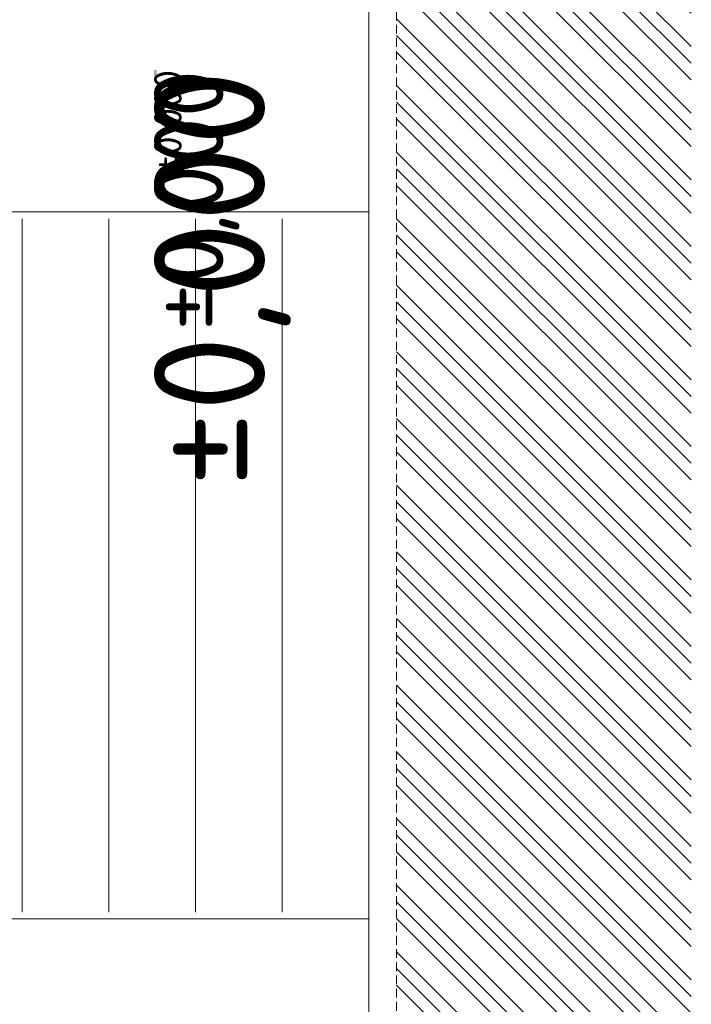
# Model space of a CAD drawing. Header units: millimetres. Extents: x -916886 to 3713765, y -2985421 to 1675785.
# Tile 175 of 256: x 216446 to 221290, y 219719 to 226822. Entities that reach past the tile are written whole.
import ezdxf
from ezdxf.enums import TextEntityAlignment as Align

# ---------------------------------------------------------------- set-up
doc = ezdxf.new("R2010")
doc.units = ezdxf.units.MM
doc.linetypes.add('HIDDEN', pattern=[9.525, 6.35, -3.175])
for name, color, linetype in [('0 @ 1', 7, 'Continuous'), ('0 @ 10', 7, 'Continuous'), ('0 @ 100', 7, 'Continuous'), ('0 @ 250 (1)', 7, 'Continuous'), ('0 @ 250 (2)', 7, 'Continuous'), ('0 @ 400', 7, 'Continuous')]:
    doc.layers.add(name, color=color, linetype=linetype)
for name, color, linetype, lineweight in [('A99_N_kce-pohl', 1, 'Continuous', 9), ('A99_N_koty-200-vysk', 6, 'Continuous', 9), ('A99_S_kce-rez-sil', 7, 'Continuous', 15), ('A99_S_sraf', 252, 'Continuous', 9)]:
    doc.layers.add(name, color=color, linetype=linetype, lineweight=lineweight)
doc.styles.add('A99_kota', font='isocpeur.ttf', dxfattribs={"height": 2})

# ---------------------------------------------------------------- blocks, each defined once
blk = doc.blocks.new('*U23')
at = {"color": 0, "linetype": 'ByBlock', "lineweight": -2, "style": 'A99_kota'}
for tag, p in [('VYSKA', (9.2, 7.75)), ('POPIS', (9.2, 4.5))]:
    blk.add_attdef(tag, text='', height=2, dxfattribs=at).set_placement(p, align=Align.TOP_RIGHT)
blk = doc.blocks.new('*U2743')
at = {"layer": 'A99_N_koty-200-vysk', "lineweight": 5}
ref = blk.add_blockref('*U23', (218965, 215920), dxfattribs=dict(at, xscale=200, yscale=200, zscale=200, rotation=90.00000000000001))
ref.add_attrib('VYSKA', '±0,000', dxfattribs={"layer": '0 @ 250 (1)', "color": 0, "linetype": 'ByBlock', "lineweight": -2, "height": 500, "rotation": 90, "style": 'A99_kota'}).set_placement((217415, 226460), align=Align.TOP_RIGHT)
ref = blk.add_blockref('*U23', (218965, 215920), dxfattribs=dict(at, xscale=200, yscale=200, zscale=200, rotation=90.00000000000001))
ref.add_attrib('VYSKA', '±0,000', dxfattribs={"layer": '0 @ 250 (2)', "color": 0, "linetype": 'ByBlock', "lineweight": -2, "height": 500, "rotation": 90, "style": 'A99_kota'}).set_placement((217415, 226460), align=Align.TOP_RIGHT)
ref = blk.add_blockref('*U23', (218965, 215920), dxfattribs=dict(at, xscale=200, yscale=200, zscale=200, rotation=90.00000000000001))
ref.add_attrib('VYSKA', '±0,000', dxfattribs={"layer": '0 @ 100', "color": 0, "linetype": 'ByBlock', "lineweight": -2, "height": 200, "rotation": 90, "style": 'A99_kota'}).set_placement((217415, 226460), align=Align.TOP_RIGHT)
ref = blk.add_blockref('*U23', (218965, 215920), dxfattribs=dict(at, xscale=200, yscale=200, zscale=200, rotation=90.00000000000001))
ref.add_attrib('VYSKA', '±0,000', dxfattribs={"layer": '0 @ 10', "color": 0, "linetype": 'ByBlock', "lineweight": -2, "height": 20, "rotation": 90, "style": 'A99_kota'}).set_placement((217415, 226460), align=Align.TOP_RIGHT)
ref = blk.add_blockref('*U23', (218965, 215920), dxfattribs=dict(at, xscale=200, yscale=200, zscale=200, rotation=90.00000000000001))
ref.add_attrib('VYSKA', '±0,000', dxfattribs={"layer": '0 @ 1', "color": 0, "linetype": 'ByBlock', "lineweight": -2, "height": 2, "rotation": 90, "style": 'A99_kota'}).set_placement((217415, 226460), align=Align.TOP_RIGHT)
ref = blk.add_blockref('*U23', (218965, 215920), dxfattribs=dict(at, xscale=200, yscale=200, zscale=200, rotation=90.00000000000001))
ref.add_attrib('VYSKA', '±0,000', dxfattribs={"layer": '0 @ 400', "color": 0, "linetype": 'ByBlock', "lineweight": -2, "height": 800, "rotation": 90, "style": 'A99_kota'}).set_placement((217415, 226460), align=Align.TOP_RIGHT)

msp = doc.modelspace()

# ---------------------------------------------------------------- hatches: boundary and pattern name
at = {"layer": 'A99_S_sraf', "linetype": 'Continuous', "lineweight": 0}
h = msp.add_hatch(dxfattribs=at)
h.set_pattern_fill('ZEM_PUVODNI', color=256, scale=85)
h.set_pattern_definition([(135, (213305, 187250), (-240.4163, -240.4163), []), (135, (213305, 187370.2), (-240.4163, -240.4163), []), (135, (213305, 187490.4), (-240.4163, -240.4163), [])])
h.paths.add_polyline_path([(219777.4, 169165), (219422.4, 181623.9), (219315.1, 185199.4), (219910.3, 185370.4), (219850, 185680), (219850, 186050), (219165, 186050), (219165, 270300), (221290, 270300), (221290, 169162.5)])

# ---------------------------------------------------------------- linework, layer by layer
at = {"layer": 'A99_N_kce-pohl', "color": 1, "linetype": 'Continuous', "lineweight": 5}
msp.add_lwpolyline([(218965, 225435), (213915, 225435), (213915, 220335), (218965, 220335)], close=True, dxfattribs=at)
for points in [[(216465, 225385), (216465, 225385), (216465, 220385)], [(217090, 225385), (217090, 225385), (217090, 220385)], [(217715, 225385), (217715, 225385), (217715, 220385)], [(218340, 225385), (218340, 225385), (218340, 220385)]]:
    msp.add_lwpolyline(points, dxfattribs=at)
at = {"layer": 'A99_S_kce-rez-sil', "color": 7, "linetype": 'Continuous', "lineweight": 15}
msp.add_line((218965, 213380), (218965, 270300), dxfattribs=at)
at = {"layer": 'A99_S_kce-rez-sil', "color": 7, "linetype": 'HIDDEN', "lineweight": 5, "ltscale": 10}
msp.add_line((219165, 186050), (219165, 270300), dxfattribs=at)

# ---------------------------------------------------------------- block references
at = {"layer": 'A99_S_kce-rez-sil', "color": 4, "linetype": 'Continuous', "lineweight": 0}
msp.add_blockref('*U2743', (0, 0), dxfattribs=at)

doc.saveas('drawing.dxf')
